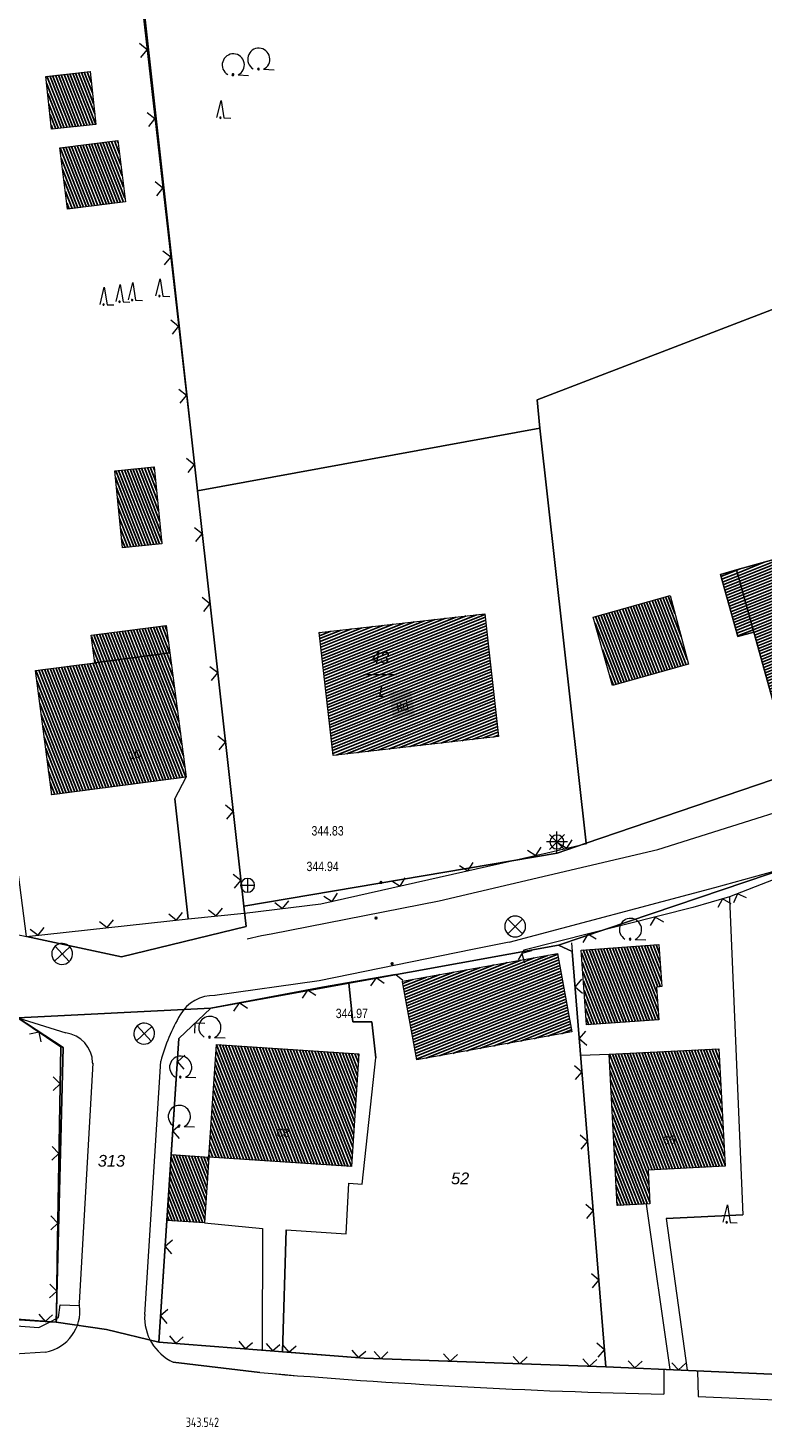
# Model space of a CAD drawing. Header units: metres. Extents: x 345144 to 348639, y 5629211 to 5635235.
# Tile 39 of 256: x 346021 to 346074, y 5631310 to 5631411. Entities that reach past the tile are written whole.
import ezdxf
from ezdxf.enums import TextEntityAlignment as Align

# ---------------------------------------------------------------- set-up
doc = ezdxf.new("R2010")
doc.units = ezdxf.units.M
doc.header["$MEASUREMENT"] = 0
for name, color, linetype in [('011 Gebäude', 7, 'Continuous'), ('011 Hausnummer', 7, 'Continuous'), ('028 Geländeform', 7, 'Continuous'), ('028 Geländeform Ausg.', 7, 'Continuous'), ('065-066 Ver_Entsorgung', 7, 'Continuous'), ('065-066 Ver_Entsorgung Ausg.', 7, 'Continuous'), ('081-083 Topographie', 7, 'Continuous'), ('AX Flurstück', 7, 'Continuous'), ('AX Gebäude', 7, 'Continuous'), ('Definitionslinie', 7, 'Continuous'), ('Präsentationsobjekt -Text (punktförmig)', 7, 'Continuous'), ('TEXT', 7, 'Continuous')]:
    doc.layers.add(name, color=color, linetype=linetype)
doc.styles.add('ARIAL', font='arial.ttf', dxfattribs={"height": 1})
doc.styles.add('ARIALIT', font='ariali.ttf', dxfattribs={"height": 1})
doc.styles.add('DIN-6776-IT', font='txt', dxfattribs={"height": 1})
pattern_1 = [(201.882352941, (0, 0), (0.074540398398, -0.185590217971), [])]
pattern_2 = [(111.5294117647, (0, 0), (-0.186045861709, -0.07339575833), [])]

# ---------------------------------------------------------------- blocks, each defined once
blk = doc.blocks.new('alk_3504_nrw')
at = {"color": 134, "lineweight": 5, "true_color": 0x00b2b2, "flags": 128}
for points in [[(-0.729333, -0.684), (-0.707333, -0.707333), (0.707333, 0.707333)], [(-0.707333, 0.707333), (0.707333, -0.707333)]]:
    blk.add_lwpolyline(points, dxfattribs=at)
at = {"color": 134, "lineweight": 5, "true_color": 0x00b2b2}
for start, end in [(90, -90), (-90, 90)]:
    blk.add_arc((0, 0), 1, start, end, dxfattribs=at)
blk = doc.blocks.new('alk_3456_nrw')
at = {"color": 134, "lineweight": 5, "true_color": 0x00b2b2, "flags": 128}
for points in [[(-1, 0), (1, 0)], [(0, 1), (0, -1)]]:
    blk.add_lwpolyline(points, dxfattribs=at)
at = {"color": 134, "lineweight": 5, "true_color": 0x00b2b2}
for start, end in [(0, 180), (180, 0)]:
    blk.add_arc((0, 0), 1, start, end, dxfattribs=at)
blk = doc.blocks.new('alk_5742_nrw')
at = {"color": 134, "lineweight": 5, "true_color": 0x00b2b2, "flags": 128}
for points in [[(1, 0), (-1, 0)], [(0.707333, -0.707333), (-0.707333, 0.707333)], [(-0.707333, -0.707333), (0.707333, 0.707333)], [(0, -1), (0, 1)]]:
    blk.add_lwpolyline(points, dxfattribs=at)
at = {"color": 134, "lineweight": 5, "true_color": 0x00b2b2}
for start, end in [(0, 180), (180, 0)]:
    blk.add_arc((0, 0), 0.666667, start, end, dxfattribs=at)
blk = doc.blocks.new('alk_043x_nrw')
h = blk.add_hatch(color=7)
edge = h.paths.add_edge_path(flags=0)
edge.add_arc((0, 0), 1, 180, 360, ccw=False)
edge.add_arc((0, 0), 1, 0, 180, ccw=False)
blk = doc.blocks.new('alk_7200_nrwx2')
at = {"true_color": 0x2e2e2e}
h = blk.add_hatch(color=250, dxfattribs=at)
edge = h.paths.add_edge_path(flags=0)
edge.add_arc((-0.020544, -0.388118), 0.055525, 180, 360, ccw=False)
edge.add_arc((-0.020544, -0.388118), 0.055525, 0, 180, ccw=False)
at = {"color": 250, "lineweight": 5, "true_color": 0x2e2e2e, "flags": 128}
blk.add_lwpolyline([(-0.298168, -0.388118), (-0.020544, 1), (0.257079, -0.388118), (0.812326, -0.388118)], dxfattribs=at)
blk.add_lwpolyline([(-0.298168, -0.388118), (-0.020544, 1), (0.257079, -0.388118), (0.812326, -0.388118)], dxfattribs=at)
at = {"color": 250, "lineweight": 5, "true_color": 0x2e2e2e}
for start, end in [(0, 180), (180, 0)]:
    blk.add_arc((-0.020544, -0.388118), 0.055525, start, end, dxfattribs=at)
blk = doc.blocks.new('alk_7100_nrwx2')
at = {"true_color": 0x2e2e2e}
h = blk.add_hatch(color=250, dxfattribs=at)
edge = h.paths.add_edge_path(flags=0)
edge.add_arc((0.024073, -0.597267), 0.057254, 180, 360, ccw=False)
edge.add_arc((0.024073, -0.597267), 0.057255, 0, 180, ccw=False)
at = {"color": 250, "lineweight": 5, "true_color": 0x2e2e2e, "flags": 128}
blk.add_lwpolyline([(0.349382, -0.597267), (1, -0.597267)], dxfattribs=at)
at = {"color": 250, "lineweight": 5, "true_color": 0x2e2e2e}
for centre, radius, start, end in [((0.024073, 0.012362), 0.690995, -61.91481688, -118.08518312), ((0.024073, -0.597267), 0.057255, 0, 180), ((0.024073, -0.597267), 0.057254, 180, 0)]:
    blk.add_arc(centre, radius, start, end, dxfattribs=at)

msp = doc.modelspace()

# ---------------------------------------------------------------- hatches: boundary and pattern name
at = {"layer": '011 Gebäude', "true_color": 0x8f8f8f}
h = msp.add_hatch(dxfattribs=at)
h.set_pattern_fill('_USER', color=252, scale=0.2, angle=201.88235294, style=0, pattern_type=0)
h.set_pattern_definition(pattern_1)
h.paths.add_polyline_path([(346073.188, 5631367.268), (346071.946, 5631371.73), (346071.946, 5631371.73), (346087.531, 5631376.035), (346087.531, 5631376.035), (346090.36, 5631365.795), (346074.794, 5631361.495)], flags=0)
h = msp.add_hatch(dxfattribs=at)
h.set_pattern_fill('_USER', color=252, scale=0.2, angle=201.88235294, style=0, pattern_type=0)
h.set_pattern_definition(pattern_1)
h.paths.add_polyline_path([(346071.946, 5631371.73), (346073.188, 5631367.268), (346073.188, 5631367.268), (346072.033, 5631366.955), (346070.782, 5631371.406)], flags=0)
h = msp.add_hatch(dxfattribs=at)
h.set_pattern_fill('_USER', color=252, scale=0.2, angle=201.88235294, style=0, pattern_type=0)
h.set_pattern_definition(pattern_1)
h.paths.add_polyline_path([(346042.974, 5631358.405), (346041.976, 5631367.225), (346053.862, 5631368.576), (346054.846, 5631359.764)], flags=0)
h = msp.add_hatch(dxfattribs=at)
h.set_pattern_fill('_USER', color=252, scale=0.2, angle=201.88235294, style=0, pattern_type=0)
h.set_pattern_definition(pattern_1)
h.paths.add_polyline_path([(346052.847, 5631337.232), (346048.974, 5631336.541), (346047.966, 5631342.146), (346047.966, 5631342.146), (346047.959, 5631342.184), (346056.293, 5631343.676), (346057.362, 5631343.865), (346057.362, 5631343.865), (346059.093, 5631344.171), (346060.105, 5631338.543)], flags=0)
at = {"layer": 'AX Gebäude', "true_color": 0x4f4f4f}
h = msp.add_hatch(dxfattribs=at)
h.set_pattern_fill('_USER', color=251, scale=0.2, angle=111.52941176, style=0, pattern_type=0)
h.set_pattern_definition(pattern_2)
h.paths.add_polyline_path([(346022.346, 5631407.176), (346025.522, 5631407.522), (346025.935, 5631403.719), (346022.759, 5631403.374)], flags=0)
h = msp.add_hatch(dxfattribs=at)
h.set_pattern_fill('_USER', color=251, scale=0.2, angle=111.52941176, style=0, pattern_type=0)
h.set_pattern_definition(pattern_2)
h.paths.add_polyline_path([(346023.355, 5631402.043), (346027.505, 5631402.565), (346028.059, 5631398.162), (346023.91, 5631397.64)], flags=0)
h = msp.add_hatch(dxfattribs=at)
h.set_pattern_fill('_USER', color=251, scale=0.2, angle=111.52941176, style=0, pattern_type=0)
h.set_pattern_definition(pattern_2)
h.paths.add_polyline_path([(346027.29, 5631378.846), (346030.116, 5631379.134), (346030.677, 5631373.608), (346027.851, 5631373.321)], flags=0)
h = msp.add_hatch(dxfattribs=at)
h.set_pattern_fill('_USER', color=251, scale=0.2, angle=111.52941176, style=0, pattern_type=0)
h.set_pattern_definition(pattern_2)
h.paths.add_polyline_path([(346061.658, 5631368.345), (346067.183, 5631369.89), (346068.49, 5631364.961), (346063.036, 5631363.435)], flags=0)
h = msp.add_hatch(dxfattribs=at)
h.set_pattern_fill('_USER', color=251, scale=0.2, angle=111.52941176, style=0, pattern_type=0)
h.set_pattern_definition(pattern_2)
h.paths.add_polyline_path([(346025.857, 5631365.065), (346025.599, 5631367.038), (346030.987, 5631367.743), (346031.245, 5631365.771)], flags=0)
h = msp.add_hatch(dxfattribs=at)
h.set_pattern_fill('_USER', color=251, scale=0.2, angle=111.52941176, style=0, pattern_type=0)
h.set_pattern_definition(pattern_2)
h.paths.add_polyline_path([(346025.857, 5631365.065), (346031.245, 5631365.771), (346032.418, 5631356.84), (346022.766, 5631355.571), (346021.605, 5631364.511)], flags=0)
h = msp.add_hatch(dxfattribs=at)
h.set_pattern_fill('_USER', color=251, scale=0.2, angle=111.52941176, style=0, pattern_type=0)
h.set_pattern_definition(pattern_2)
h.paths.add_polyline_path([(346060.79, 5631344.424), (346066.363, 5631344.821), (346066.579, 5631341.801), (346066.194, 5631341.774), (346066.362, 5631339.421), (346061.173, 5631339.052)], flags=0)
h = msp.add_hatch(dxfattribs=at)
h.set_pattern_fill('_USER', color=251, scale=0.2, angle=111.52941176, style=0, pattern_type=0)
h.set_pattern_definition(pattern_2)
h.paths.add_polyline_path([(346034.597, 5631337.649), (346044.83, 5631336.964), (346044.289, 5631328.875), (346034.055, 5631329.56)], flags=0)
h = msp.add_hatch(dxfattribs=at)
h.set_pattern_fill('_USER', color=251, scale=0.2, angle=111.52941176, style=0, pattern_type=0)
h.set_pattern_definition(pattern_2)
h.paths.add_polyline_path([(346062.799, 5631336.943), (346070.66, 5631337.342), (346071.12, 5631328.909), (346065.597, 5631328.621), (346065.724, 5631326.198), (346063.364, 5631326.077)], flags=0)
h = msp.add_hatch(dxfattribs=at)
h.set_pattern_fill('_USER', color=251, scale=0.2, angle=111.52941176, style=0, pattern_type=0)
h.set_pattern_definition(pattern_2)
h.paths.add_polyline_path([(346031.346, 5631329.741), (346034.055, 5631329.56), (346033.739, 5631324.827), (346031.03, 5631325.008)], flags=0)
at = {"layer": 'TEXT', "true_color": 0xfeffff}
msp.add_hatch(color=7, dxfattribs=at).paths.add_polyline_path([(346047.28418, 5631361.084832), (346048.837799, 5631361.324522), (346048.548097, 5631363.202306), (346046.994478, 5631362.962616)], flags=0)

# ---------------------------------------------------------------- linework, layer by layer
at = {"layer": '011 Gebäude', "color": 251, "linetype": 'Continuous', "lineweight": 13, "true_color": 0x4f4f4f, "flags": 128}
for points in [[(346073.188, 5631367.268), (346071.946, 5631371.73), (346071.946, 5631371.73), (346087.531, 5631376.035), (346087.531, 5631376.035), (346090.36, 5631365.795), (346074.794, 5631361.495), (346073.188, 5631367.268)], [(346071.946, 5631371.73), (346073.188, 5631367.268), (346073.188, 5631367.268), (346072.033, 5631366.955), (346070.782, 5631371.406), (346071.946, 5631371.73)], [(346042.974, 5631358.405), (346041.976, 5631367.225), (346053.862, 5631368.576), (346054.846, 5631359.764), (346042.974, 5631358.405)], [(346052.847, 5631337.232), (346048.974, 5631336.541), (346047.966, 5631342.146), (346047.966, 5631342.146), (346047.959, 5631342.184), (346056.293, 5631343.676), (346057.362, 5631343.865), (346057.362, 5631343.865), (346059.093, 5631344.171), (346060.105, 5631338.543), (346052.847, 5631337.232)]]:
    msp.add_lwpolyline(points, dxfattribs=at)
at = {"layer": '081-083 Topographie', "color": 7, "linetype": 'Continuous', "lineweight": 5, "flags": 128}
for points in [[(346029.155, 5631413.109), (346029.308, 5631411.768), (346029.308, 5631411.768), (346033.87, 5631371.638), (346033.87, 5631371.638), (346036.601, 5631347.081)], [(346032.557, 5631346.674), (346031.612, 5631355.289), (346031.612, 5631355.289), (346032.419, 5631356.84)], [(346036.601, 5631347.081), (346042.09, 5631347.743), (346042.09, 5631347.743), (346058.339, 5631351.412), (346058.339, 5631351.412), (346061.193, 5631352.069)], [(346071.437, 5631348.243), (346071.441, 5631348.14), (346071.441, 5631348.14), (346072.393, 5631325.4), (346072.393, 5631325.4), (346066.878, 5631325.146), (346066.878, 5631325.146), (346068.397, 5631314.251)], [(346020.945, 5631345.402), (346032.557, 5631346.674), (346032.557, 5631346.674), (346036.576, 5631347.078), (346036.576, 5631347.078), (346036.601, 5631347.081)], [(346060.091, 5631344.938), (346060.14, 5631344.332), (346060.14, 5631344.332), (346060.552, 5631339.244), (346060.552, 5631339.244), (346060.743, 5631336.887), (346060.743, 5631336.887), (346062.559, 5631314.499)], [(346039.348, 5631315.582), (346039.61, 5631324.341), (346039.61, 5631324.341), (346043.902, 5631324.056), (346043.902, 5631324.056), (346044.097, 5631327.694), (346044.097, 5631327.694), (346045.053, 5631327.625), (346045.053, 5631327.625), (346046.033, 5631336.694), (346046.033, 5631336.694), (346045.763, 5631339.274), (346045.763, 5631339.274), (346044.397, 5631339.27), (346044.397, 5631339.27), (346044.108, 5631342.046)], [(346034.482, 5631341.155), (346034.484, 5631341.155)], [(346031.346, 5631329.742), (346031.902, 5631338.084), (346031.902, 5631338.084), (346034.189, 5631340.25)], [(345991.565, 5631319.763), (346022.659, 5631317.732), (346022.659, 5631317.732), (346023.094, 5631317.704), (346023.094, 5631317.704), (346023.097, 5631317.957), (346023.097, 5631317.957), (346023.154, 5631322.161), (346023.154, 5631322.161), (346023.415, 5631337.484), (346023.415, 5631337.484), (346020.331, 5631339.566)], [(346020.331, 5631339.566), (346023.769, 5631338.481)], [(346060.743, 5631336.887), (346062.799, 5631336.944)], [(346029.444, 5631318.261), (346030.589, 5631336.45)], [(346065.453, 5631326.185), (346067.162, 5631314.295)], [(346031.031, 5631325.009), (346030.449, 5631316.278), (346030.449, 5631316.278), (346037.879, 5631315.697), (346037.879, 5631315.697), (346039.348, 5631315.582), (346039.348, 5631315.582), (346045.213, 5631315.123), (346045.213, 5631315.123), (346062.559, 5631314.499)], [(346033.739, 5631324.828), (346037.908, 5631324.439), (346037.908, 5631324.439), (346037.879, 5631315.697)], [(346037.705, 5631314.083), (346031.486, 5631314.838)], [(346062.559, 5631314.499), (346066.732, 5631314.327), (346066.732, 5631314.327), (346067.162, 5631314.295), (346067.162, 5631314.295), (346068.397, 5631314.251), (346068.397, 5631314.251), (346069.129, 5631314.218)], [(346066.732, 5631314.327), (346066.715, 5631312.529)], [(346069.129, 5631314.218), (346069.182, 5631312.364), (346069.182, 5631312.364), (346114.13, 5631310.429)]]:
    msp.add_lwpolyline(points, dxfattribs=at)
at = {"layer": '081-083 Topographie', "color": 7, "linetype": 'Continuous', "lineweight": 5}
for centre, radius, start, end in [((346034.367, 5631338.432), 2.724981, 87.5816741, 150.64110109), ((346034.367, 5631338.432), 2.725512, 87.3506712, 87.5396675), ((346044.113, 5631332.69), 14.036958, 149.71741219, 164.46277944), ((346023.477, 5631336.272), 2.228216, 1.28501957, 82.46992672), ((346023.477, 5631336.272), 2.229561, 1.10516509, 1.28501957), ((346023.477, 5631336.272), 2.229415, -0.51408022, 1.10516509), ((346032.958, 5631318.038), 3.522327, 176.36885365, -114.70243023), ((346076.968, 5631775.288), 462.87257, -94.86593413, -91.26925144)]:
    msp.add_arc(centre, radius, start, end, dxfattribs=at)
at = {"layer": 'AX Flurstück', "color": 8, "linetype": 'Continuous', "lineweight": 13, "true_color": 0x808080, "flags": 128}
for points in [[(346054.135, 5631478.406), (346088.743, 5631493.129), (346095.24, 5631455.172), (346099.893, 5631429.546), (346102.931, 5631408.431), (346105.356, 5631391.617), (346106.498, 5631383.7), (346108.776, 5631369.561), (346101.705, 5631366.352), (346095.196, 5631398.374), (346057.632, 5631383.934), (346057.815, 5631381.91), (346033.229, 5631377.402), (346028.108, 5631423.544), (346022.513, 5631460.846), (346054.135, 5631478.406)], [(346007.06, 5631452.562), (346022.513, 5631460.846), (346028.108, 5631423.544), (346033.229, 5631377.402), (346033.869, 5631371.638), (346036.561, 5631347.587), (346036.721, 5631346.114), (346027.787, 5631343.933), (346020.944, 5631345.401), (346014.003, 5631398.986), (346007.06, 5631452.562)], [(346057.632, 5631383.934), (346095.196, 5631398.374), (346101.705, 5631366.352), (346097.994, 5631364.656), (346061.146, 5631352.1), (346057.815, 5631381.91), (346057.632, 5631383.934)], [(346151.68, 5631383.293), (346112.49, 5631364.617), (346111.14, 5631363.567), (346100.607, 5631359.052), (346097.742, 5631357.824), (346059.16, 5631344.77), (346034.188, 5631340.249), (346020.33, 5631339.565), (345978.276, 5631350.572), (345969.732, 5631353.468), (345923.554, 5631369.95), (345923.391, 5631369.744), (345923.175, 5631370.538)], [(346033.229, 5631377.402), (346057.815, 5631381.91), (346061.146, 5631352.1), (346059.057, 5631351.388), (346036.561, 5631347.587), (346033.869, 5631371.638), (346033.229, 5631377.402)], [(345923.175, 5631370.538), (345921.343, 5631376.091), (345923.608, 5631373.691), (345940.095, 5631368.364), (345952.798, 5631363.043), (345954.425, 5631362.548), (345973.336, 5631357.61), (345978.977, 5631356.709), (345996.602, 5631350.621), (346001.49, 5631349.573), (346020.944, 5631345.401), (346027.787, 5631343.933), (346036.721, 5631346.114), (346036.561, 5631347.587), (346059.057, 5631351.388), (346061.146, 5631352.1), (346097.994, 5631364.656), (346101.705, 5631366.352), (346108.776, 5631369.561), (346132.777, 5631380.37)], [(346059.16, 5631344.77), (346097.742, 5631357.824), (346103.546, 5631326.023), (346104.268, 5631313.814), (346103.959, 5631312.963), (346082.01, 5631313.639), (346062.559, 5631314.498), (346060.14, 5631344.331), (346059.16, 5631344.77)], [(345998.594, 5631344.604), (346020.33, 5631339.565), (346023.584, 5631337.441), (346023.093, 5631317.703), (345991.865, 5631320.074), (345975.697, 5631320.891), (345975.217, 5631322.129), (345970.361, 5631322.342), (345969.732, 5631353.468), (345978.276, 5631350.572), (345998.594, 5631344.604)], [(346059.16, 5631344.77), (346060.14, 5631344.331), (346062.559, 5631314.498), (346045.213, 5631315.123), (346030.448, 5631316.278), (346031.902, 5631338.083), (346034.188, 5631340.249), (346059.16, 5631344.77)], [(346020.33, 5631339.565), (346034.188, 5631340.249), (346031.902, 5631338.083), (346030.448, 5631316.278), (346026.709, 5631317.176), (346023.093, 5631317.703), (346023.584, 5631337.441), (346020.33, 5631339.565)], [(346000.994, 5631309.385), (345984.815, 5631310.903), (345966.695, 5631311.831), (345948.987, 5631312.185), (345945.75, 5631312.169), (345940.541, 5631322.146), (345949.737, 5631322.96), (345970.361, 5631322.342), (345975.217, 5631322.129), (345975.697, 5631320.891), (345991.865, 5631320.074), (346023.093, 5631317.703), (346026.709, 5631317.176), (346030.448, 5631316.278), (346045.213, 5631315.123), (346062.559, 5631314.498), (346082.01, 5631313.639), (346103.959, 5631312.963), (346121.844, 5631312.415), (346132.161, 5631311.831)]]:
    msp.add_lwpolyline(points, dxfattribs=at)
at = {"layer": 'AX Gebäude', "color": 7, "linetype": 'Continuous', "lineweight": 5, "flags": 128}
for points in [[(346022.346, 5631407.176), (346025.522, 5631407.522), (346025.935, 5631403.719), (346022.759, 5631403.374), (346022.346, 5631407.176)], [(346023.355, 5631402.043), (346027.505, 5631402.565), (346028.059, 5631398.162), (346023.91, 5631397.64), (346023.355, 5631402.043)], [(346027.29, 5631378.846), (346030.116, 5631379.134), (346030.677, 5631373.608), (346027.851, 5631373.321), (346027.29, 5631378.846)], [(346061.658, 5631368.345), (346067.183, 5631369.89), (346068.49, 5631364.961), (346063.036, 5631363.435), (346061.658, 5631368.345)], [(346025.857, 5631365.065), (346025.599, 5631367.038), (346030.987, 5631367.743), (346031.245, 5631365.771), (346025.857, 5631365.065)], [(346025.857, 5631365.065), (346031.245, 5631365.771), (346032.418, 5631356.84), (346022.766, 5631355.571), (346021.605, 5631364.511), (346025.857, 5631365.065)], [(346060.79, 5631344.424), (346066.363, 5631344.821), (346066.579, 5631341.801), (346066.194, 5631341.774), (346066.362, 5631339.421), (346061.173, 5631339.052), (346060.79, 5631344.424)], [(346034.597, 5631337.649), (346044.83, 5631336.964), (346044.289, 5631328.875), (346034.055, 5631329.56), (346034.597, 5631337.649)], [(346062.799, 5631336.943), (346070.66, 5631337.342), (346071.12, 5631328.909), (346065.597, 5631328.621), (346065.724, 5631326.198), (346063.364, 5631326.077), (346062.799, 5631336.943)], [(346031.346, 5631329.741), (346034.055, 5631329.56), (346033.739, 5631324.827), (346031.03, 5631325.008), (346031.346, 5631329.741)]]:
    msp.add_lwpolyline(points, dxfattribs=at)
at = {"layer": 'Definitionslinie', "color": 7, "linetype": 'Continuous', "lineweight": 5, "flags": 128}
for points in [[(346029.308, 5631411.768), (346033.87, 5631371.638)], [(346029.172, 5631408.538), (346029.612, 5631409.091), (346029.059, 5631409.531)], [(346029.172, 5631408.538), (346029.612, 5631409.091), (346029.059, 5631409.531)], [(346029.737, 5631403.57), (346030.177, 5631404.123), (346029.624, 5631404.563)], [(346029.737, 5631403.57), (346030.177, 5631404.123), (346029.624, 5631404.563)], [(346030.302, 5631398.602), (346030.742, 5631399.155), (346030.189, 5631399.595)], [(346030.302, 5631398.602), (346030.742, 5631399.155), (346030.189, 5631399.595)], [(346030.866, 5631393.634), (346031.307, 5631394.187), (346030.753, 5631394.627)], [(346030.866, 5631393.634), (346031.307, 5631394.187), (346030.753, 5631394.627)], [(346031.431, 5631388.666), (346031.871, 5631389.219), (346031.318, 5631389.659)], [(346031.431, 5631388.666), (346031.871, 5631389.219), (346031.318, 5631389.659)], [(346031.996, 5631383.698), (346032.436, 5631384.251), (346031.883, 5631384.691)], [(346031.996, 5631383.698), (346032.436, 5631384.251), (346031.883, 5631384.691)], [(346032.561, 5631378.73), (346033.001, 5631379.283), (346032.448, 5631379.723)], [(346032.561, 5631378.73), (346033.001, 5631379.283), (346032.448, 5631379.723)], [(346033.125, 5631373.762), (346033.566, 5631374.315), (346033.012, 5631374.755)], [(346033.125, 5631373.762), (346033.566, 5631374.315), (346033.012, 5631374.755)], [(346033.87, 5631371.638), (346036.601, 5631347.081)], [(346033.689, 5631368.746), (346034.13, 5631369.298), (346033.578, 5631369.74)], [(346033.689, 5631368.746), (346034.13, 5631369.298), (346033.578, 5631369.74)], [(346034.241, 5631363.777), (346034.683, 5631364.329), (346034.131, 5631364.771)], [(346034.241, 5631363.777), (346034.683, 5631364.329), (346034.131, 5631364.771)], [(346034.794, 5631358.807), (346035.236, 5631359.36), (346034.683, 5631359.801)], [(346034.794, 5631358.807), (346035.236, 5631359.36), (346034.683, 5631359.801)], [(346097.74, 5631357.821), (346095.266, 5631357.442), (346090.687, 5631355.741), (346071.437, 5631348.243)], [(346031.612, 5631355.289), (346032.419, 5631356.84)], [(346031.612, 5631355.289), (346032.557, 5631346.674)], [(346035.346, 5631353.838), (346035.788, 5631354.39), (346035.236, 5631354.832)], [(346035.346, 5631353.838), (346035.788, 5631354.39), (346035.236, 5631354.832)], [(346058.339, 5631351.412), (346061.193, 5631352.069)], [(346059.167, 5631352.116), (346059.766, 5631351.741), (346060.141, 5631352.34)], [(346059.167, 5631352.116), (346059.766, 5631351.741), (346060.141, 5631352.34)], [(346042.09, 5631347.743), (346058.339, 5631351.412)], [(346056.932, 5631351.607), (346057.53, 5631351.229), (346057.908, 5631351.827)], [(346056.932, 5631351.607), (346057.53, 5631351.229), (346057.908, 5631351.827)], [(346052.055, 5631350.506), (346052.653, 5631350.128), (346053.031, 5631350.726)], [(346052.055, 5631350.506), (346052.653, 5631350.128), (346053.031, 5631350.726)], [(346035.899, 5631348.869), (346036.341, 5631349.421), (346035.789, 5631349.862)], [(346035.899, 5631348.869), (346036.341, 5631349.421), (346035.789, 5631349.862)], [(346047.178, 5631349.405), (346047.776, 5631349.027), (346048.154, 5631349.625)], [(346047.178, 5631349.405), (346047.776, 5631349.027), (346048.154, 5631349.625)], [(346042.301, 5631348.303), (346042.899, 5631347.926), (346043.276, 5631348.523)], [(346042.301, 5631348.303), (346042.899, 5631347.926), (346043.276, 5631348.523)], [(346071.437, 5631348.243), (346068.797, 5631347.474), (346056.661, 5631344.417), (346056.599, 5631344.307), (346056.273, 5631343.734)], [(346071.553, 5631347.756), (346070.933, 5631348.096), (346070.593, 5631347.476)], [(346071.437, 5631348.243), (346071.441, 5631348.14), (346071.441, 5631348.14), (346072.393, 5631325.4)], [(346072.658, 5631348.182), (346072.011, 5631348.466), (346071.726, 5631347.819)], [(346031.17, 5631347.025), (346031.721, 5631346.582), (346032.164, 5631347.134)], [(346031.17, 5631347.025), (346031.721, 5631346.582), (346032.164, 5631347.134)], [(346032.557, 5631346.674), (346036.576, 5631347.078), (346036.576, 5631347.078), (346036.601, 5631347.081)], [(346034.032, 5631347.325), (346034.579, 5631346.877), (346035.027, 5631347.425)], [(346036.601, 5631347.081), (346042.09, 5631347.743)], [(346038.789, 5631347.849), (346039.346, 5631347.412), (346039.782, 5631347.968)], [(346038.789, 5631347.849), (346039.346, 5631347.412), (346039.782, 5631347.968)], [(346020.945, 5631345.402), (346032.557, 5631346.674)], [(346021.229, 5631345.936), (346021.781, 5631345.494), (346022.223, 5631346.045)], [(346021.229, 5631345.936), (346021.781, 5631345.494), (346022.223, 5631346.045)], [(346026.2, 5631346.481), (346026.751, 5631346.038), (346027.194, 5631346.589)], [(346026.2, 5631346.481), (346026.751, 5631346.038), (346027.194, 5631346.589)], [(346066.713, 5631346.433), (346066.106, 5631346.796), (346065.743, 5631346.189)], [(346061.864, 5631345.212), (346061.257, 5631345.575), (346060.894, 5631344.968)], [(346057.215, 5631344.378), (346056.533, 5631344.19), (346056.72, 5631343.509)], [(346060.091, 5631344.938), (346060.14, 5631344.332)], [(346060.14, 5631344.332), (346060.552, 5631339.244)], [(346047.975, 5631342.253), (346047.474, 5631342.655), (346047.456, 5631342.67), (346042.209, 5631341.752), (346034.189, 5631340.25)], [(346044.108, 5631342.046), (346044.397, 5631339.27)], [(346046.646, 5631342.021), (346046.067, 5631342.427), (346045.661, 5631341.848)], [(346060.804, 5631342.327), (346060.346, 5631341.788), (346060.885, 5631341.33)], [(346060.804, 5631342.327), (346060.346, 5631341.788), (346060.885, 5631341.33)], [(346034.482, 5631341.155), (346034.484, 5631341.155)], [(346041.728, 5631341.153), (346041.144, 5631341.553), (346040.745, 5631340.969)], [(346031.902, 5631338.084), (346034.189, 5631340.25)], [(346036.813, 5631340.233), (346036.229, 5631340.632), (346035.83, 5631340.049)], [(346020.331, 5631339.566), (346023.769, 5631338.481)], [(346020.331, 5631339.566), (346023.415, 5631337.484)], [(346033.752, 5631339.148), (346033.046, 5631339.167), (346033.026, 5631338.46)], [(346033.752, 5631339.148), (346033.046, 5631339.167), (346033.026, 5631338.46)], [(346044.397, 5631339.27), (346045.763, 5631339.274)], [(346045.763, 5631339.274), (346046.033, 5631336.694)], [(346060.552, 5631339.244), (346060.743, 5631336.887)], [(346022.008, 5631337.831), (346021.873, 5631338.525), (346021.179, 5631338.39)], [(346022.008, 5631337.831), (346021.873, 5631338.525), (346021.179, 5631338.39)], [(346031.346, 5631329.742), (346031.902, 5631338.084)], [(346061.105, 5631338.604), (346060.648, 5631338.066), (346061.186, 5631337.608)], [(346061.105, 5631338.604), (346060.648, 5631338.066), (346061.186, 5631337.608)], [(346023.415, 5631337.484), (346023.154, 5631322.161)], [(346060.743, 5631336.887), (346062.799, 5631336.944)], [(346029.444, 5631318.261), (346030.589, 5631336.45)], [(346032.322, 5631336.873), (346031.79, 5631336.407), (346032.256, 5631335.875)], [(346032.322, 5631336.873), (346031.79, 5631336.407), (346032.256, 5631335.875)], [(346045.053, 5631327.625), (346046.033, 5631336.694)], [(346060.385, 5631335.121), (346060.843, 5631335.66), (346060.304, 5631336.118)], [(346060.385, 5631335.121), (346060.843, 5631335.66), (346060.304, 5631336.118)], [(346060.743, 5631336.887), (346062.559, 5631314.499)], [(346022.861, 5631334.33), (346023.37, 5631334.822), (346022.878, 5631335.33)], [(346022.861, 5631334.33), (346023.37, 5631334.822), (346022.878, 5631335.33)], [(346031.99, 5631331.884), (346031.458, 5631331.419), (346031.923, 5631330.886)], [(346031.99, 5631331.884), (346031.458, 5631331.419), (346031.923, 5631330.886)], [(346060.789, 5631330.138), (346061.247, 5631330.677), (346060.708, 5631331.135)], [(346060.789, 5631330.138), (346061.247, 5631330.677), (346060.708, 5631331.135)], [(346022.776, 5631329.331), (346023.285, 5631329.823), (346022.793, 5631330.331)], [(346022.776, 5631329.331), (346023.285, 5631329.823), (346022.793, 5631330.331)], [(346043.902, 5631324.056), (346044.097, 5631327.694)], [(346044.097, 5631327.694), (346045.053, 5631327.625)], [(346061.193, 5631325.154), (346061.651, 5631325.693), (346061.112, 5631326.151)], [(346061.193, 5631325.154), (346061.651, 5631325.693), (346061.112, 5631326.151)], [(346065.453, 5631326.185), (346067.162, 5631314.295)], [(346022.691, 5631324.332), (346023.199, 5631324.823), (346022.708, 5631325.332)], [(346022.691, 5631324.332), (346023.199, 5631324.823), (346022.708, 5631325.332)], [(346030.449, 5631316.278), (346031.031, 5631325.009)], [(346066.878, 5631325.146), (346072.393, 5631325.4)], [(346066.878, 5631325.146), (346068.397, 5631314.251)], [(346033.739, 5631324.828), (346037.908, 5631324.439)], [(346037.908, 5631324.439), (346037.879, 5631315.697)], [(346039.61, 5631324.341), (346039.348, 5631315.582)], [(346039.61, 5631324.341), (346043.902, 5631324.056)], [(346031.438, 5631323.604), (346030.906, 5631323.138), (346031.372, 5631322.606)], [(346031.438, 5631323.604), (346030.906, 5631323.138), (346031.372, 5631322.606)], [(346023.154, 5631322.161), (346023.097, 5631317.957), (346023.097, 5631317.957), (346023.094, 5631317.704)], [(346061.597, 5631320.171), (346062.055, 5631320.709), (346061.516, 5631321.167)], [(346061.597, 5631320.171), (346062.055, 5631320.709), (346061.516, 5631321.167)], [(346022.617, 5631319.439), (346023.124, 5631319.933), (346022.631, 5631320.439)], [(345991.565, 5631319.763), (346022.659, 5631317.732), (346022.659, 5631317.732), (346023.094, 5631317.704)], [(346021.831, 5631318.287), (346022.298, 5631317.756), (346022.829, 5631318.222)], [(346031.106, 5631318.615), (346030.574, 5631318.149), (346031.039, 5631317.617)], [(346031.106, 5631318.615), (346030.574, 5631318.149), (346031.039, 5631317.617)], [(346030.449, 5631316.278), (346037.879, 5631315.697)], [(346031.212, 5631316.72), (346031.672, 5631316.182), (346032.209, 5631316.642)], [(346031.212, 5631316.72), (346031.672, 5631316.182), (346032.209, 5631316.642)], [(346036.197, 5631316.33), (346036.656, 5631315.793), (346037.194, 5631316.252)], [(346036.197, 5631316.33), (346036.656, 5631315.793), (346037.194, 5631316.252)], [(346038.154, 5631316.177), (346038.614, 5631315.64), (346039.151, 5631316.099)], [(346038.154, 5631316.177), (346038.614, 5631315.64), (346039.151, 5631316.099)], [(346039.329, 5631316.085), (346039.788, 5631315.548), (346040.326, 5631316.007)], [(346039.329, 5631316.085), (346039.788, 5631315.548), (346040.326, 5631316.007)], [(346062.002, 5631315.187), (346062.459, 5631315.726), (346061.921, 5631316.184)], [(346062.002, 5631315.187), (346062.459, 5631315.726), (346061.921, 5631316.184)], [(346031.486, 5631314.838), (346037.705, 5631314.083)], [(346037.879, 5631315.697), (346039.348, 5631315.582)], [(346039.348, 5631315.582), (346045.213, 5631315.123)], [(346044.313, 5631315.695), (346044.773, 5631315.157), (346045.31, 5631315.617)], [(346044.313, 5631315.695), (346044.773, 5631315.157), (346045.31, 5631315.617)], [(346045.213, 5631315.123), (346062.559, 5631314.499)], [(346045.909, 5631315.598), (346046.391, 5631315.081), (346046.908, 5631315.562)], [(346045.909, 5631315.598), (346046.391, 5631315.081), (346046.908, 5631315.562)], [(346050.906, 5631315.419), (346051.388, 5631314.901), (346051.905, 5631315.383)], [(346050.906, 5631315.419), (346051.388, 5631314.901), (346051.905, 5631315.383)], [(346055.903, 5631315.239), (346056.384, 5631314.721), (346056.902, 5631315.203)], [(346055.903, 5631315.239), (346056.384, 5631314.721), (346056.902, 5631315.203)], [(346060.899, 5631315.059), (346061.381, 5631314.541), (346061.899, 5631315.023)], [(346060.899, 5631315.059), (346061.381, 5631314.541), (346061.899, 5631315.023)], [(346064.166, 5631314.933), (346064.646, 5631314.413), (346065.166, 5631314.892)], [(346064.166, 5631314.933), (346064.646, 5631314.413), (346065.166, 5631314.892)], [(346062.559, 5631314.499), (346066.732, 5631314.327)], [(346066.732, 5631314.327), (346066.715, 5631312.529)], [(346066.732, 5631314.327), (346067.162, 5631314.295)], [(346067.162, 5631314.295), (346068.397, 5631314.251)], [(346067.298, 5631314.79), (346067.78, 5631314.273), (346068.297, 5631314.755)], [(346067.298, 5631314.79), (346067.78, 5631314.273), (346068.297, 5631314.755)], [(346068.397, 5631314.251), (346069.129, 5631314.218)], [(346069.129, 5631314.218), (346069.182, 5631312.364)], [(346069.182, 5631312.364), (346114.13, 5631310.429)]]:
    msp.add_lwpolyline(points, dxfattribs=at)
at = {"layer": 'Definitionslinie', "color": 250, "linetype": 'Continuous', "lineweight": 13, "true_color": 0x2e2e2e, "flags": 128}
for points in [[(346073.188, 5631367.268), (346074.794, 5631361.495), (346090.36, 5631365.795), (346087.531, 5631376.035), (346087.531, 5631376.035), (346071.946, 5631371.73)], [(346071.946, 5631371.73), (346070.782, 5631371.406), (346072.033, 5631366.955), (346073.188, 5631367.268)], [(346071.946, 5631371.73), (346073.188, 5631367.268)], [(346042.974, 5631358.405), (346041.976, 5631367.225), (346053.862, 5631368.576), (346054.846, 5631359.764), (346042.974, 5631358.405)], [(346052.847, 5631337.232), (346048.974, 5631336.541), (346047.966, 5631342.146), (346047.966, 5631342.146), (346047.959, 5631342.184), (346056.293, 5631343.676), (346057.362, 5631343.865), (346057.362, 5631343.865), (346059.093, 5631344.171), (346060.105, 5631338.543), (346052.847, 5631337.232)]]:
    msp.add_lwpolyline(points, dxfattribs=at)
at = {"layer": 'Definitionslinie', "color": 219, "linetype": 'Continuous', "lineweight": 5, "true_color": 0x5c3d57, "flags": 128}
for points in [[(346066.299, 5631351.642), (346081.77, 5631356.522), (346090.585, 5631359.674), (346100.01, 5631363.92)], [(346036.804, 5631345.244), (346037.82, 5631345.464), (346038.523, 5631345.602), (346050.589, 5631347.974), (346066.299, 5631351.642)], [(346055.615, 5631345.006), (346070.39, 5631348.917), (346075.943, 5631350.448)], [(346055.615, 5631345.006), (346052.98, 5631344.469), (346041.966, 5631342.225), (346034.484, 5631341.155), (346034.484, 5631341.155), (346034.482, 5631341.155)], [(346025.706, 5631336.315), (346024.739, 5631319.081)], [(345960.717, 5631322.53), (345969.348, 5631321.98), (345969.303, 5631321.13), (345978.746, 5631320.434), (345987.887, 5631319.777), (345988.553, 5631319.729), (345988.553, 5631319.729), (345997.95, 5631319.05), (346010.441, 5631318.149), (346021.847, 5631317.316), (346022.659, 5631317.732), (346022.659, 5631317.732), (346023.097, 5631317.957), (346023.097, 5631317.957), (346023.25, 5631318.035), (346023.371, 5631318.949), (346024.769, 5631318.891)], [(346022.327, 5631315.557), (346020.089, 5631315.414), (346015.322, 5631315.771), (346000.596, 5631316.797), (345989.569, 5631317.598), (345977.26, 5631318.479), (345962.578, 5631319.553), (345958.071, 5631319.751), (345947.146, 5631319.739), (345941.244593, 5631319.471497)]]:
    msp.add_lwpolyline(points, dxfattribs=at)
at = {"layer": 'Definitionslinie', "color": 7, "linetype": 'Continuous', "lineweight": 5}
for centre, radius, start, end in [((346034.367, 5631338.432), 2.724981, 87.5816741, 150.64110109), ((346034.367, 5631338.432), 2.725512, 87.3506712, 87.5396675), ((346044.113, 5631332.69), 14.036958, 149.71741219, 164.46277944), ((346023.477, 5631336.272), 2.228216, 1.28501957, 82.46992672), ((346023.477, 5631336.272), 2.229561, 1.10516509, 1.28501957), ((346023.477, 5631336.272), 2.229415, -0.51408022, 1.10516509), ((346032.958, 5631318.038), 3.521069, 176.36885365, -114.70243023), ((346076.968, 5631775.288), 462.873239, -94.86593413, -91.26925144)]:
    msp.add_arc(centre, radius, start, end, dxfattribs=at)
at = {"layer": 'Definitionslinie', "color": 219, "linetype": 'Continuous', "lineweight": 5, "true_color": 0x5c3d57}
for centre, radius, start, end in [((346023.477, 5631336.272), 2.229561, 1.10516509, 1.28501957), ((346021.779, 5631318.52), 3.012929, -79.52167994, 7.07312443), ((346021.779, 5631318.52), 3.012693, 7.07312443, 10.73180968)]:
    msp.add_arc(centre, radius, start, end, dxfattribs=at)
at = {"layer": 'Präsentationsobjekt -Text (punktförmig)', "color": 251, "linetype": 'Continuous', "lineweight": 13, "true_color": 0x5e5e5e, "flags": 128}
msp.add_lwpolyline([(346045.1758, 5631364.22752), (346047.5182, 5631364.22752)], dxfattribs=at)

# ---------------------------------------------------------------- block references
at = {"layer": '028 Geländeform', "xscale": 0.125, "yscale": 0.125}
for p in [(346046.41, 5631349.281), (346046.053, 5631346.725), (346047.21, 5631343.447)]:
    msp.add_blockref('alk_043x_nrw', p, dxfattribs=at)
at = {"layer": '065-066 Ver_Entsorgung'}
for name, p, xscale, yscale in [('alk_5742_nrw', (346059.047, 5631352.191), 0.75, 0.75), ('alk_3456_nrw', (346036.833, 5631349.078), 0.5, 0.5), ('alk_3504_nrw', (346056.048, 5631346.122), 0.75, 0.75)]:
    msp.add_blockref(name, p, dxfattribs=dict(at, xscale=xscale, yscale=yscale))
at = {"layer": '065-066 Ver_Entsorgung', "xscale": 0.75, "yscale": 0.75, "rotation": -2.326036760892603}
for p in [(346023.513, 5631344.148), (346029.405, 5631338.425)]:
    msp.add_blockref('alk_3504_nrw', p, dxfattribs=at)
at = {"layer": '081-083 Topographie'}
for name, p, xscale, yscale, rotation in [('alk_7100_nrwx2', (346035.777, 5631407.983), 1.15275, 1.15275, -2.326094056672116), ('alk_7100_nrwx2', (346037.607, 5631408.391), 1.15275, 1.15275, -2.326036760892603), ('alk_7200_nrwx2', (346034.909, 5631404.554), 0.9005, 0.9005, -2.325521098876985), ('alk_7200_nrwx2', (346027.668, 5631391.337), 0.9005, 0.9005, -2.326094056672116), ('alk_7200_nrwx2', (346028.573, 5631391.463), 0.9005, 0.9005, -2.326094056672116), ('alk_7200_nrwx2', (346030.528, 5631391.741), 0.9005, 0.9005, -2.325521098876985), ('alk_7200_nrwx2', (346026.518, 5631391.137), 0.9005, 0.9005, -2.326036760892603), ('alk_7100_nrwx2', (346064.298, 5631345.894), 1.15275, 1.15275, -2.326036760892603), ('alk_7100_nrwx2', (346034.091, 5631338.856), 1.15275, 1.15275, -2.325521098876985), ('alk_7100_nrwx2', (346031.997, 5631335.999), 1.15275, 1.15275, -2.325463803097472), ('alk_7100_nrwx2', (346031.902, 5631332.461), 1.15275, 1.15275, -2.325463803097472), ('alk_7200_nrwx2', (346071.265, 5631325.222), 0.9005, 0.9005, -2.325521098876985)]:
    msp.add_blockref(name, p, dxfattribs=dict(at, xscale=xscale, yscale=yscale, rotation=rotation))

# ---------------------------------------------------------------- texts
at = {"layer": '011 Hausnummer', "color": 250, "true_color": 0x2e2e2e, "style": 'ARIAL', "width": 0.85}
msp.add_text('8d', height=0.665, rotation=8.77035923, dxfattribs=at).set_placement((346048, 5631361.6), align=Align.CENTER)
at = {"layer": '028 Geländeform Ausg.', "color": 44, "true_color": 0xb27500, "style": 'ARIAL', "width": 0.8}
for s, height, p in [('344.83', 0.6761366, (346041.418, 5631352.655)), ('344.94', 0.6761367, (346041.061, 5631350.099)), ('344.97', 0.6761367, (346043.16, 5631339.543))]:
    msp.add_text(s, height=height, dxfattribs=at).set_placement(p)
at = {"layer": '065-066 Ver_Entsorgung Ausg.', "color": 134, "true_color": 0x00b2b2, "style": 'DIN-6776-IT', "width": 0.8}
msp.add_text('343.542', height=0.6762, dxfattribs=at).set_placement((346032.398, 5631310.174))
at = {"layer": 'Präsentationsobjekt -Text (punktförmig)', "color": 8, "true_color": 0x808080, "style": 'ARIALIT'}
for s, p in [('43', (346046.347, 5631365.43088)), ('1', (346046.347, 5631363.02416)), ('313', (346027.053, 5631329.291)), ('52', (346052.094, 5631328.029))]:
    msp.add_text(s, height=0.8421, dxfattribs=at).set_placement(p, align=Align.MIDDLE_CENTER)
at = {"layer": 'Präsentationsobjekt -Text (punktförmig)', "color": 7, "style": 'ARIAL'}
for s, height, rotation, p in [('10', 0.5894701, 9.74029586, (346028.776, 5631358.177)), ('68', 0.5894699, -1.32842149, (346039.363, 5631331.009)), ('66', 0.5894698, 5.15662213, (346067.138, 5631330.504))]:
    msp.add_text(s, height=height, rotation=rotation, dxfattribs=at).set_placement(p, align=Align.CENTER)

doc.saveas('drawing.dxf')
